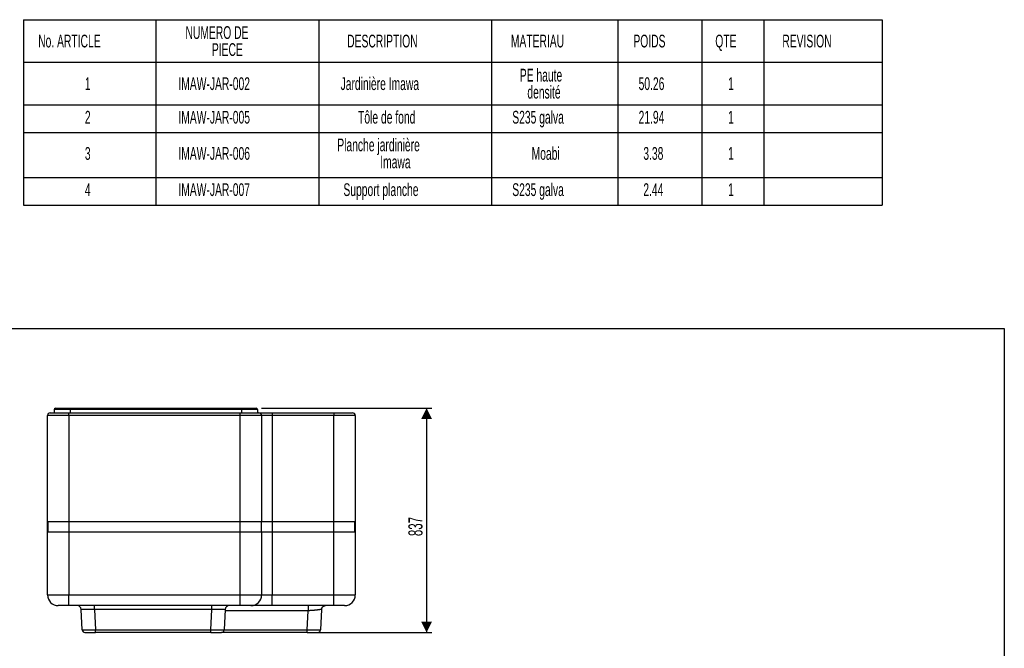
# Model space of a CAD drawing. Header units: millimetres. Extents: x 500 to 14350, y 500 to 12882.
# Tile 7 of 7: x 5151 to 14350, y 7014 to 12882. Entities that reach past the tile are written whole.
import ezdxf

# ---------------------------------------------------------------- set-up
doc = ezdxf.new("R2010")
doc.units = ezdxf.units.MM
doc.header["$LTSCALE"] = 50
doc.layers.add('FORMAT', color=7, linetype='Continuous')
doc.styles.add('SLDTEXTSTYLE0', font='TXT', dxfattribs={"width": 0.605})
doc.dimstyles.new('SLDDIMSTYLE0', dxfattribs={"dimtxt": 128.415934, "dimasz": 100, "dimexe": 0, "dimexo": 0.0625, "dimgap": 32.103984, "dimtad": 1, "dimlfac": 0.4, "dimrnd": 1e-09, "dimzin": 12, "dimdsep": 46, "dimtxsty": 'SLDTEXTSTYLE0', "dimsah": 1, "dimcen": 0.09, "dimadec": 0, "dimazin": 3, "dimtfac": 1, "dimtofl": 0, "dimtmove": 0, "dimatfit": 3, "dimfxl": 0, "dimfrac": 2, "dimtolj": 1, "dimtzin": 12, "dimarcsym": 0})

# ---------------------------------------------------------------- blocks, each defined once
blk = doc.blocks.new('SW_TABLEANNOTATION_0')
at = {"layer": 'FORMAT', "color": 0}
for p, q in [((0, 0), (0, -397.8)), ((0, 0), (1237.5, 0)), ((1237.5, 0), (1237.5, -397.8)), ((1237.5, 0), (2761.1, 0)), ((2761.1, 0), (2761.1, -397.8)), ((2761.1, 0), (4374.1, 0)), ((4374.1, 0), (4374.1, -397.8)), ((4374.1, 0), (5554.4, 0)), ((5554.4, 0), (5554.4, -397.8)), ((5554.4, 0), (6337.7, 0)), ((6337.7, 0), (6337.7, -397.8)), ((6337.7, 0), (6917.2, 0)), ((6917.2, 0), (6917.2, -397.8)), ((6917.2, 0), (8022.4, 0)), ((8022.4, 0), (8022.4, -397.8)), ((0, -397.8), (1237.5, -397.8)), ((0, -397.8), (0, -795.6)), ((1237.5, -397.8), (2761.1, -397.8)), ((1237.5, -397.8), (1237.5, -795.6)), ((2761.1, -397.8), (4374.1, -397.8)), ((2761.1, -397.8), (2761.1, -795.6)), ((4374.1, -397.8), (5554.4, -397.8)), ((4374.1, -397.8), (4374.1, -795.6)), ((5554.4, -397.8), (6337.7, -397.8)), ((5554.4, -397.8), (5554.4, -795.6)), ((6337.7, -397.8), (6917.2, -397.8)), ((6337.7, -397.8), (6337.7, -795.6)), ((6917.2, -397.8), (8022.4, -397.8)), ((6917.2, -397.8), (6917.2, -795.6)), ((8022.4, -397.8), (8022.4, -795.6)), ((0, -795.6), (0, -1054.4)), ((0, -795.6), (1237.5, -795.6)), ((1237.5, -795.6), (1237.5, -1054.4)), ((1237.5, -795.6), (2761.1, -795.6)), ((2761.1, -795.6), (2761.1, -1054.4)), ((2761.1, -795.6), (4374.1, -795.6)), ((4374.1, -795.6), (4374.1, -1054.4)), ((4374.1, -795.6), (5554.4, -795.6)), ((5554.4, -795.6), (5554.4, -1054.4)), ((5554.4, -795.6), (6337.7, -795.6)), ((6337.7, -795.6), (6337.7, -1054.4)), ((6337.7, -795.6), (6917.2, -795.6)), ((6917.2, -795.6), (6917.2, -1054.4)), ((6917.2, -795.6), (8022.4, -795.6)), ((8022.4, -795.6), (8022.4, -1054.4)), ((0, -1054.4), (0, -1471.9)), ((0, -1054.4), (1237.5, -1054.4)), ((1237.5, -1054.4), (1237.5, -1471.9)), ((1237.5, -1054.4), (2761.1, -1054.4)), ((2761.1, -1054.4), (2761.1, -1471.9)), ((2761.1, -1054.4), (4374.1, -1054.4)), ((4374.1, -1054.4), (4374.1, -1471.9)), ((4374.1, -1054.4), (5554.4, -1054.4)), ((5554.4, -1054.4), (5554.4, -1471.9)), ((5554.4, -1054.4), (6337.7, -1054.4)), ((6337.7, -1054.4), (6337.7, -1471.9)), ((6337.7, -1054.4), (6917.2, -1054.4)), ((6917.2, -1054.4), (6917.2, -1471.9)), ((6917.2, -1054.4), (8022.4, -1054.4)), ((8022.4, -1054.4), (8022.4, -1471.9)), ((0, -1471.9), (0, -1730.6)), ((0, -1471.9), (1237.5, -1471.9)), ((1237.5, -1471.9), (1237.5, -1730.6)), ((1237.5, -1471.9), (2761.1, -1471.9)), ((2761.1, -1471.9), (2761.1, -1730.6)), ((2761.1, -1471.9), (4374.1, -1471.9)), ((4374.1, -1471.9), (4374.1, -1730.6)), ((4374.1, -1471.9), (5554.4, -1471.9)), ((5554.4, -1471.9), (5554.4, -1730.6)), ((5554.4, -1471.9), (6337.7, -1471.9)), ((6337.7, -1471.9), (6337.7, -1730.6)), ((6337.7, -1471.9), (6917.2, -1471.9)), ((6917.2, -1471.9), (6917.2, -1730.6)), ((6917.2, -1471.9), (8022.4, -1471.9)), ((8022.4, -1471.9), (8022.4, -1730.6)), ((0, -1730.6), (1237.5, -1730.6)), ((1237.5, -1730.6), (2761.1, -1730.6)), ((2761.1, -1730.6), (4374.1, -1730.6)), ((4374.1, -1730.6), (5554.4, -1730.6)), ((5554.4, -1730.6), (6337.7, -1730.6)), ((6337.7, -1730.6), (6917.2, -1730.6)), ((6917.2, -1730.6), (8022.4, -1730.6))]:
    blk.add_line(p, q, dxfattribs=at)
at = {"layer": 'FORMAT', "color": 0, "attachment_point": 1, "style": 'SLDTEXTSTYLE0'}
for s, insert, char_height in [('NUMERO DE', (1514.2, -60.4), 119.06), ('No. ARTICLE', (138.1, -139.8), 119.062), ('DESCRIPTION', (3025.2, -139.8), 119.062), ('MATERIAU', (4554.2, -139.8), 119.06), ('POIDS', (5699.1, -139.8), 119.06), ('QTE', (6464.3, -139.8), 119.06), ('REVISION', (7090.6, -139.8), 119.06), ('PIECE', (1761.2, -219.2), 119.06), ('PE haute', (4638, -458.2), 119.06), ('1', (574.6, -537.6), 119.1), ('IMAW-JAR-002', (1448.1, -537.6), 119.062), ('Jardinière Imawa', (2963.5, -537.6), 119.062), ('50.26', (5747.7, -537.6), 119.06), ('1', (6583.4, -537.6), 119.1), ('densité', (4708.5, -617), 119.06), ('2', (574.6, -850.9), 119.1), ('IMAW-JAR-005', (1448.1, -850.9), 119.062), ('Tôle de fond', (3126.7, -850.9), 119.062), ('S235 galva', (4567.4, -850.9), 119.06), ('21.94', (5747.7, -850.9), 119.06), ('1', (6583.4, -850.9), 119.1), ('Planche jardinière', (2932.6, -1109.6), 119.062), ('3', (574.6, -1189), 119.1), ('IMAW-JAR-006', (1448.1, -1189), 119.062), ('Moabi', (4748.2, -1189), 119.06), ('3.38', (5791.8, -1189), 119.06), ('1', (6583.4, -1189), 119.1), ('Imawa', (3333.9, -1268.4), 119.06), ('4', (574.6, -1527.1), 119.1), ('IMAW-JAR-007', (1448.1, -1527.1), 119.062), ('Support planche', (2990, -1527.1), 119.062), ('S235 galva', (4567.4, -1527.1), 119.06), ('2.44', (5791.8, -1527.1), 119.06), ('1', (6583.4, -1527.1), 119.1)]:
    blk.add_mtext(s, dxfattribs=dict(at, insert=insert, char_height=char_height))
blk = doc.blocks.new('_D_2')
at = {"layer": 'FORMAT'}
for p, q in [((7410.5, 9254.6), (9002.1, 9254.6)), ((8952.6, 9254.6), (8952.6, 7162.1)), ((7886.6, 7162.1), (9002.1, 7162.1))]:
    blk.add_line(p, q, dxfattribs=at)
for points in [[(8952.6, 9254.6), (8902.6, 9154.6), (9002.6, 9154.6)], [(8952.6, 7162.1), (9002.6, 7262.1), (8902.6, 7262.1)]]:
    blk.add_solid(points, dxfattribs=at)
at = {"layer": 'FORMAT', "insert": (8782.1, 8061.3), "char_height": 132.29, "attachment_point": 1, "rotation": 90, "style": 'SLDTEXTSTYLE0'}
blk.add_mtext('837', dxfattribs=at)

msp = doc.modelspace()

# ---------------------------------------------------------------- linework, layer by layer
at = {"color": 7, "linetype": 'Continuous', "lineweight": 25}
for p, q in [((5436.225, 9212.087), (5611.225, 9212.087)), ((5473.506, 9242.087), (5473.506, 9212.087)), ((5623.506, 9242.087), (5473.506, 9242.087)), ((5486.006, 9254.587), (5623.506, 9254.587)), ((5611.225, 9187.087), (5611.225, 9212.087)), ((5611.225, 9212.087), (7211.225, 9212.087)), ((5623.506, 9242.087), (5623.506, 9254.587)), ((5623.506, 9254.587), (7223.506, 9254.587)), ((5623.506, 9242.087), (5623.506, 9212.087)), ((7223.506, 9242.087), (5623.506, 9242.087)), ((7211.225, 9187.087), (7211.225, 9212.087)), ((7211.225, 9212.087), (7386.225, 9212.087)), ((7223.506, 9242.087), (7223.506, 9254.587)), ((7223.506, 9254.587), (7361.006, 9254.587)), ((7223.506, 9242.087), (7223.506, 9212.087)), ((7373.506, 9242.087), (7223.506, 9242.087)), ((7373.506, 9242.087), (7373.506, 9212.087)), ((7386.225, 9212.087), (7511.225, 9212.087)), ((7511.225, 9212.087), (7511.225, 9187.087)), ((7511.225, 9212.087), (8086.225, 9212.087)), ((8086.225, 9212.087), (8086.225, 9187.087)), ((8086.225, 9212.087), (8261.225, 9212.087)), ((5611.225, 9187.087), (5411.225, 9187.087)), ((5411.225, 8198.337), (5411.225, 9187.087)), ((5611.225, 9187.087), (5611.225, 8198.337)), ((7211.225, 9187.087), (5611.225, 9187.087)), ((7211.225, 8198.337), (7211.225, 9187.087)), ((7411.225, 9187.087), (7211.225, 9187.087)), ((7411.225, 9187.087), (7411.225, 8198.337)), ((7511.225, 9187.087), (7411.225, 9187.087)), ((7511.225, 9187.087), (7511.225, 8198.337)), ((8086.225, 9187.087), (7511.225, 9187.087)), ((8086.225, 8198.337), (8086.225, 9187.087)), ((8286.225, 9187.087), (8086.225, 9187.087)), ((8286.225, 9187.087), (8286.225, 8198.337)), ((5411.225, 8198.337), (5611.225, 8198.337)), ((5411.225, 8097.087), (5411.225, 8198.337)), ((5611.225, 8195.837), (5413.725, 8195.837)), ((5611.225, 8193.337), (5416.725, 8193.337)), ((5416.725, 8102.087), (5416.725, 8193.337)), ((5611.225, 8195.837), (5611.225, 8198.337)), ((5611.225, 8198.337), (7211.225, 8198.337)), ((7211.225, 8195.837), (5611.225, 8195.837)), ((5611.225, 8193.337), (5611.225, 8195.837)), ((7211.225, 8193.337), (5611.225, 8193.337)), ((5611.225, 8193.337), (5611.225, 8102.087)), ((7211.225, 8195.837), (7211.225, 8198.337)), ((7211.225, 8198.337), (7411.225, 8198.337)), ((7408.725, 8195.837), (7211.225, 8195.837)), ((7211.225, 8193.337), (7211.225, 8195.837)), ((7405.725, 8193.337), (7211.225, 8193.337)), ((7211.225, 8102.087), (7211.225, 8193.337)), ((7405.725, 8193.337), (7405.725, 8102.087)), ((7511.225, 8193.337), (7405.725, 8193.337)), ((7511.225, 8195.837), (7408.725, 8195.837)), ((7411.225, 8198.337), (7511.225, 8198.337)), ((7511.225, 8195.837), (7511.225, 8198.337)), ((7511.225, 8198.337), (8086.225, 8198.337)), ((7511.225, 8193.337), (7511.225, 8195.837)), ((8086.225, 8195.837), (7511.225, 8195.837)), ((7511.225, 8193.337), (7511.225, 8102.087)), ((8086.225, 8193.337), (7511.225, 8193.337)), ((8086.225, 8195.837), (8086.225, 8198.337)), ((8086.225, 8198.337), (8286.225, 8198.337)), ((8283.725, 8195.837), (8086.225, 8195.837)), ((8086.225, 8193.337), (8086.225, 8195.837)), ((8280.725, 8193.337), (8086.225, 8193.337)), ((8086.225, 8102.087), (8086.225, 8193.337)), ((8280.725, 8193.337), (8280.725, 8102.087)), ((8286.225, 8198.337), (8286.225, 8097.087)), ((5411.225, 7512.087), (5411.225, 8097.087)), ((5611.225, 8097.087), (5411.225, 8097.087)), ((5413.725, 8099.587), (5611.225, 8099.587)), ((5416.725, 8102.087), (5611.225, 8102.087)), ((5611.225, 8099.587), (5611.225, 8102.087)), ((5611.225, 8102.087), (7211.225, 8102.087)), ((5611.225, 8097.087), (5611.225, 8099.587)), ((5611.225, 8099.587), (7211.225, 8099.587)), ((5611.225, 8097.087), (5611.225, 7512.087)), ((7211.225, 8097.087), (5611.225, 8097.087)), ((7211.225, 8099.587), (7211.225, 8102.087)), ((7211.225, 8102.087), (7405.725, 8102.087)), ((7211.225, 8097.087), (7211.225, 8099.587)), ((7211.225, 8099.587), (7408.725, 8099.587)), ((7211.225, 7512.087), (7211.225, 8097.087)), ((7411.225, 8097.087), (7211.225, 8097.087)), ((7405.725, 8102.087), (7511.225, 8102.087)), ((7408.725, 8099.587), (7511.225, 8099.587)), ((7411.225, 8097.087), (7411.225, 7512.087)), ((7511.225, 8097.087), (7411.225, 8097.087)), ((7511.225, 8102.087), (7511.225, 8099.587)), ((7511.225, 8102.087), (8086.225, 8102.087)), ((7511.225, 8099.587), (7511.225, 8097.087)), ((7511.225, 8099.587), (8086.225, 8099.587)), ((7511.225, 8097.087), (7511.225, 7512.087)), ((8086.225, 8097.087), (7511.225, 8097.087)), ((8086.225, 8102.087), (8280.725, 8102.087)), ((8086.225, 8102.087), (8086.225, 8099.587)), ((8086.225, 8099.587), (8086.225, 8097.087)), ((8086.225, 8099.587), (8283.725, 8099.587)), ((8086.225, 7512.087), (8086.225, 8097.087)), ((8286.225, 8097.087), (8086.225, 8097.087)), ((8286.225, 8097.087), (8286.225, 7512.087)), ((5411.225, 7512.087), (5611.225, 7512.087)), ((5611.225, 7412.087), (5611.225, 7512.087)), ((5611.225, 7512.087), (7211.225, 7512.087)), ((7211.225, 7412.087), (7211.225, 7512.087)), ((7211.225, 7512.087), (7411.225, 7512.087)), ((7411.225, 7512.087), (7511.225, 7512.087)), ((7511.225, 7412.087), (7511.225, 7512.087)), ((7511.225, 7512.087), (8086.225, 7512.087)), ((8086.225, 7412.087), (8086.225, 7512.087)), ((8086.225, 7512.087), (8286.225, 7512.087)), ((5611.225, 7412.087), (5511.225, 7412.087)), ((7211.225, 7412.087), (5611.225, 7412.087)), ((5735.585, 7185.779), (5725.587, 7376.55)), ((5850.416, 7376.55), (5850.416, 7412.087)), ((6947.034, 7376.55), (5850.416, 7376.55)), ((5850.416, 7376.55), (5860.414, 7185.779)), ((6937.036, 7185.779), (6947.034, 7376.55)), ((6947.034, 7376.55), (6947.034, 7412.087)), ((7071.862, 7376.55), (7061.864, 7185.779)), ((7311.225, 7412.087), (7211.225, 7412.087)), ((7511.225, 7412.087), (7311.225, 7412.087)), ((8086.225, 7412.087), (7511.225, 7412.087)), ((7837.036, 7185.779), (7846.413, 7364.704)), ((7971.862, 7376.55), (7961.864, 7185.779)), ((7971.862, 7376.55), (7972.344, 7379.799)), ((8002.68, 7411.456), (8009.311, 7412.087)), ((8186.225, 7412.087), (8086.225, 7412.087)), ((5860.414, 7185.779), (6937.036, 7185.779)), ((5860.414, 7162.087), (5860.414, 7185.779)), ((6937.036, 7162.087), (6937.036, 7185.779)), ((7837.036, 7162.087), (7837.036, 7185.779)), ((5760.551, 7162.087), (5860.414, 7162.087)), ((6937.036, 7162.087), (5860.414, 7162.087)), ((6937.036, 7162.087), (7036.899, 7162.087)), ((7837.036, 7162.087), (7036.899, 7162.087)), ((7837.036, 7162.087), (7936.899, 7162.087))]:
    msp.add_line(p, q, dxfattribs=at)
at = {"color": 8, "linetype": 'Continuous', "lineweight": 25}
for p, q in [((5413.725, 8195.837), (5413.725, 8099.587)), ((5414.225, 8099.587), (5414.225, 8195.837)), ((8283.225, 8195.837), (8283.225, 8099.587)), ((8283.725, 8099.587), (8283.725, 8195.837)), ((7846.413, 7364.704), (7071.242, 7364.704)), ((7061.864, 7185.779), (7837.036, 7185.779))]:
    msp.add_line(p, q, dxfattribs=at)
at = {"color": 7, "linetype": 'Continuous', "lineweight": 25}
for centre, radius, start, end in [((5436.225, 9187.087), 25, 90, 180), ((5486.006, 9242.087), 12.5, 90, 180), ((7361.006, 9242.087), 12.5, 0, 90), ((7386.225, 9187.087), 25, 0, 90), ((8261.225, 9187.087), 25, 0, 90), ((5413.725, 8198.337), 2.5, 180, 270), ((5414.225, 8193.337), 2.5, 0, 90), ((7408.225, 8193.337), 2.5, 90, 180), ((7408.725, 8198.337), 2.5, 270, 0), ((8283.225, 8193.337), 2.5, 90, 180), ((8283.725, 8198.337), 2.5, 270, 0), ((5413.725, 8097.087), 2.5, 90, 180), ((5414.225, 8102.087), 2.5, 270, 0), ((7408.225, 8102.087), 2.5, 180, 270), ((7408.725, 8097.087), 2.5, 0, 90), ((8283.225, 8102.087), 2.5, 180, 270), ((8283.725, 8097.087), 2.5, 0, 90), ((5511.225, 7512.087), 100, 180, 270), ((7311.225, 7512.087), 100, 270, 0), ((8186.225, 7512.087), 100, 270, 0), ((5688.139, 7374.587), 37.5, 3, 90), ((7109.311, 7374.587), 37.5, 90, 177), ((5760.551, 7187.087), 25, 183, 270), ((7036.899, 7187.087), 25, 270, 357), ((7936.899, 7187.087), 25, 270, 357)]:
    msp.add_arc(centre, radius, start, end, dxfattribs=at)
for centre, major_axis, ratio, start_param, end_param in [((5850.862, 7374.587), (125.274, -1.965), 0.01560687, 1.57459894, 3.14265621), ((6946.588, 7374.587), (125.274, 1.965), 0.01560687, 6.28212175, 7.85017902), ((5860.688, 7187.087), (125.103, 1.308), 0.01043454, 3.14203018, 4.71008745), ((6936.761, 7187.087), (125.103, -1.308), 0.01043454, 4.71469051, 6.28274778), ((7836.761, 7187.087), (125.103, -1.308), 0.01043454, 4.71469051, 6.28274778)]:
    msp.add_ellipse(centre, major_axis=major_axis, ratio=ratio, start_param=start_param, end_param=end_param, dxfattribs=at)
for points, knots in [([(7846.413, 7412.087), (7846.413, 7412.087), (7846.413, 7411.839), (7846.413, 7410.76), (7846.413, 7409.929), (7846.413, 7407.643), (7846.413, 7406.189), (7846.413, 7402.69), (7846.413, 7400.645), (7846.413, 7396.068), (7846.413, 7393.537), (7846.413, 7388.151), (7846.413, 7385.297), (7846.413, 7379.452), (7846.413, 7376.462), (7846.413, 7370.52), (7846.413, 7367.568), (7846.413, 7364.704)], [0, 0, 0, 0, 0.125, 0.125, 0.25, 0.25, 0.375, 0.375, 0.5, 0.5, 0.625, 0.625, 0.75, 0.75, 0.875, 0.875, 1, 1, 1, 1]), ([(7971.862, 7376.55), (7971.86, 7376.559), (7971.856, 7376.577), (7971.818, 7376.598), (7971.756, 7376.615), (7971.669, 7376.627), (7971.556, 7376.636), (7971.418, 7376.64), (7971.255, 7376.64), (7971.067, 7376.635), (7970.854, 7376.626), (7970.617, 7376.613), (7970.355, 7376.596), (7970.068, 7376.575), (7969.757, 7376.549), (7969.423, 7376.519), (7969.064, 7376.485), (7968.681, 7376.447), (7968.274, 7376.404), (7967.844, 7376.357), (7967.391, 7376.307), (7966.914, 7376.252), (7966.414, 7376.193), (7965.891, 7376.129), (7965.346, 7376.062), (7964.778, 7375.99), (7964.188, 7375.915), (7963.575, 7375.835), (7962.94, 7375.751), (7962.284, 7375.663), (7961.606, 7375.571), (7960.906, 7375.475), (7959.629, 7375.297), (7957.661, 7375.018), (7954.832, 7374.611), (7951.713, 7374.158), (7947.434, 7373.535), (7941.549, 7372.678), (7934.159, 7371.64), (7925.76, 7370.511), (7917.591, 7369.497), (7909.87, 7368.63), (7904.097, 7368.036), (7899.922, 7367.632), (7896.612, 7367.326), (7893.61, 7367.069), (7890.327, 7366.804), (7887.019, 7366.554), (7883.69, 7366.32), (7880.342, 7366.1), (7876.977, 7365.896), (7873.599, 7365.706), (7870.21, 7365.531), (7866.814, 7365.371), (7863.412, 7365.224), (7860.007, 7365.092), (7856.603, 7364.974), (7853.201, 7364.87), (7849.805, 7364.779), (7847.542, 7364.729), (7846.413, 7364.704)], [0, 0, 0, 0, 0.009065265, 0.018119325, 0.027162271, 0.036194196, 0.045215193, 0.054225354, 0.063224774, 0.072213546, 0.081191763, 0.090159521, 0.099116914, 0.108064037, 0.117000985, 0.125927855, 0.134844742, 0.143751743, 0.152648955, 0.161536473, 0.170414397, 0.179282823, 0.188141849, 0.196991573, 0.205832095, 0.214663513, 0.223485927, 0.232299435, 0.241104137, 0.249900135, 0.258687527, 0.267466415, 0.2762369, 0.305324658, 0.334919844, 0.36502544, 0.395644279, 0.450115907, 0.50959073, 0.559425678, 0.621628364, 0.664880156, 0.698330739, 0.721978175, 0.735821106, 0.753810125, 0.771744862, 0.78962541, 0.807451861, 0.825224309, 0.842942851, 0.86060758, 0.878218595, 0.895775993, 0.913279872, 0.930730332, 0.948127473, 0.965471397, 0.982762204, 1, 1, 1, 1]), ([(7972.177, 7379.815), (7972.553, 7382.021), (7973.222, 7385.945), (7975.208, 7391.556), (7977.295, 7395.469), (7979.118, 7398.018), (7981.064, 7400.315), (7984.278, 7403.321), (7989.274, 7406.778), (7994.348, 7409.178), (7999, 7410.733), (8001.408, 7411.233), (8002.681, 7411.497)], [0, 0, 0, 0, 0.17077891, 0.30368525, 0.40160197, 0.4390494, 0.47214759, 0.55458694, 0.66705114, 0.81384034, 0.90164566, 1, 1, 1, 1])]:
    msp.add_open_spline(points, degree=3, knots=knots, dxfattribs=at)
at = {"layer": 'FORMAT', "color": 7}
for p, q in [((500, 10000), (14350, 10000)), ((14350, 10000), (14350, 500))]:
    msp.add_line(p, q, dxfattribs=at)

# ---------------------------------------------------------------- block references
at = {"layer": 'FORMAT'}
msp.add_blockref('SW_TABLEANNOTATION_0', (5185.636, 12882.238), dxfattribs=at)

# ---------------------------------------------------------------- dimensions: what is measured, and where the dimension line sits
dim = msp.add_linear_dim(base=(8952.588, 7162.087), p1=(7361.006, 9254.587), p2=(7837.036, 7162.087), angle=90, dimstyle='SLDDIMSTYLE0', dxfattribs=at)
dim.commit()
dim.dimension.update_dxf_attribs({"geometry": '_D_2', "text_midpoint": (8952.588, 8208.337), "dimtype": 160})

doc.saveas('drawing.dxf')
